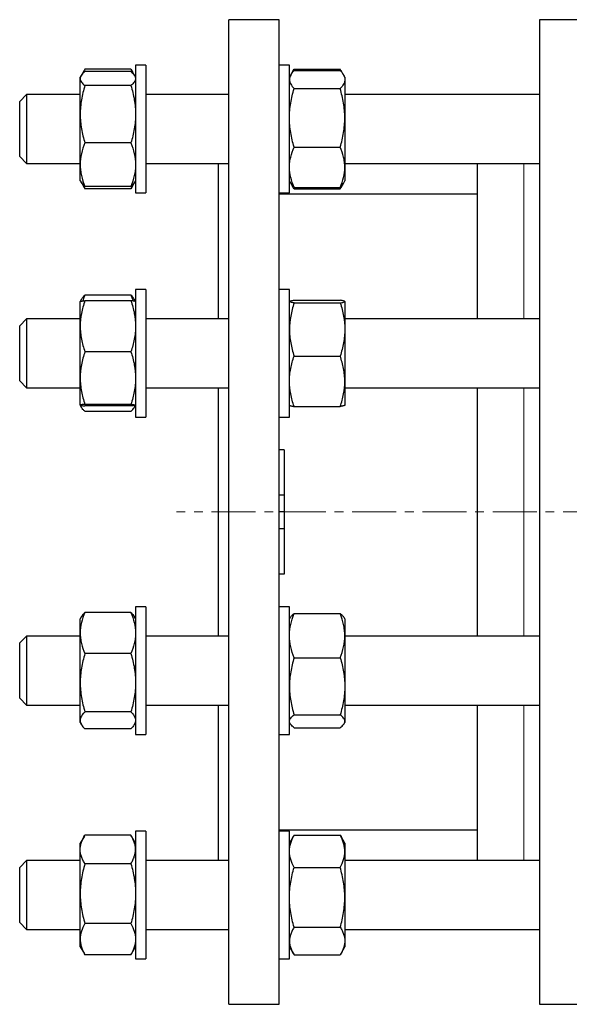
# Model space of a CAD drawing. Header units: millimetres. Extents: x 36 to 762, y 58 to 770.
# Tile 5 of 7: x 422 to 581, y 475 to 760. Entities that reach past the tile are written whole.
import ezdxf

# ---------------------------------------------------------------- set-up
doc = ezdxf.new("R2010")
doc.units = ezdxf.units.MM
doc.linetypes.add('CENTERX2', pattern=[20.32, 12.7, -2.54, 2.54, -2.54])
doc.layers.add('FORMAT', color=7, linetype='Continuous')

msp = doc.modelspace()

# ---------------------------------------------------------------- linework, layer by layer
at = {"color": 7, "linetype": 'Continuous', "lineweight": 25}
for p, q in [((497.37, 760.05), (482.87, 760.05)), ((482.87, 475.05), (482.87, 760.05)), ((497.37, 475.05), (497.37, 760.05)), ((584.67, 760.05), (572.67, 760.05)), ((572.67, 760.05), (572.67, 617.55)), ((458.87, 746.91), (455.87, 746.91)), ((455.87, 746.91), (455.87, 709.91)), ((458.87, 746.91), (458.87, 709.91)), ((500.37, 746.91), (497.37, 746.91)), ((500.37, 709.91), (500.37, 746.91)), ((441.06, 745.48), (440.17, 743.94)), ((454.53, 745.73), (441.21, 745.73)), ((454.53, 745.02), (441.21, 745.02)), ((455.56, 743.94), (454.67, 745.48)), ((500.79, 744.15), (500.37, 743.41)), ((501.46, 745.31), (500.8, 744.17)), ((501.47, 745.31), (501.71, 745.72)), ((501.71, 745.72), (515.03, 745.72)), ((501.71, 745.33), (515.03, 745.33)), ((515.26, 745.31), (515.03, 745.72)), ((515.93, 744.17), (515.27, 745.31)), ((516.37, 743.41), (515.94, 744.15)), ((440.11, 743.84), (439.87, 743.41)), ((439.87, 743), (439.87, 743.41)), ((439.87, 732.68), (439.87, 743)), ((455.87, 743.41), (455.62, 743.84)), ((516.37, 743.41), (516.37, 742.71)), ((516.37, 742.71), (516.37, 731.63)), ((424.37, 738.41), (422.37, 736.41)), ((439.87, 738.41), (424.37, 738.41)), ((424.37, 738.41), (424.37, 718.41)), ((454.53, 740.98), (441.21, 740.98)), ((482.87, 738.41), (458.87, 738.41)), ((501.71, 740.09), (515.03, 740.09)), ((572.67, 738.41), (516.37, 738.41)), ((422.37, 720.41), (422.37, 736.41)), ((439.87, 718.09), (439.87, 732.68)), ((516.37, 731.63), (516.37, 717.34)), ((454.53, 724.37), (441.21, 724.37)), ((501.71, 723.18), (515.03, 723.18)), ((422.37, 720.41), (424.37, 718.41)), ((424.37, 718.41), (439.87, 718.41)), ((424.37, 718.41), (424.37, 718.41)), ((458.87, 718.41), (482.87, 718.41)), ((479.87, 673.47), (479.87, 718.41)), ((516.37, 718.41), (572.67, 718.41)), ((554.67, 718.41), (554.67, 673.47)), ((439.87, 713.41), (439.87, 718.09)), ((516.37, 717.34), (516.37, 713.41)), ((439.87, 713.41), (440.11, 712.98)), ((440.11, 712.98), (441.06, 711.34)), ((454.67, 711.34), (455.62, 712.98)), ((455.62, 712.98), (455.87, 713.41)), ((500.37, 713.41), (500.79, 712.67)), ((500.79, 712.67), (501.46, 711.52)), ((515.27, 711.52), (515.94, 712.67)), ((515.94, 712.67), (516.37, 713.41)), ((441.07, 711.35), (441.21, 711.1)), ((454.53, 711.81), (441.21, 711.81)), ((454.53, 711.1), (441.21, 711.1)), ((454.67, 711.35), (454.53, 711.1)), ((455.87, 709.91), (458.87, 709.91)), ((497.37, 709.91), (500.37, 709.91)), ((501.71, 711.5), (515.03, 711.5)), ((501.71, 711.11), (515.03, 711.11)), ((554.67, 709.55), (497.37, 709.55)), ((458.87, 681.97), (455.87, 681.97)), ((455.87, 681.97), (455.87, 644.97)), ((458.87, 681.97), (458.87, 644.97)), ((500.37, 681.97), (497.37, 681.97)), ((500.37, 644.97), (500.37, 681.97)), ((440.24, 679.12), (439.87, 678.47)), ((439.87, 671.31), (439.87, 678.47)), ((454.53, 680.31), (441.21, 680.31)), ((454.53, 678.69), (441.21, 678.69)), ((455.87, 678.47), (455.49, 679.12)), ((500.38, 678.49), (500.37, 678.47)), ((501.71, 678.85), (515.03, 678.85)), ((516.37, 678.47), (516.36, 678.49)), ((516.37, 678.47), (516.37, 678.45)), ((516.37, 678.45), (516.37, 670.37)), ((501.71, 678.06), (515.03, 678.06)), ((424.37, 673.47), (422.37, 671.47)), ((439.87, 673.47), (424.37, 673.47)), ((424.37, 673.47), (424.37, 653.47)), ((482.87, 673.47), (458.87, 673.47)), ((572.67, 673.47), (516.37, 673.47)), ((422.37, 655.47), (422.37, 671.47)), ((439.87, 656.31), (439.87, 671.31)), ((516.37, 670.37), (516.37, 655.39)), ((454.53, 663.93), (441.21, 663.93)), ((501.71, 662.68), (515.03, 662.68)), ((439.87, 648.47), (439.87, 656.31)), ((422.37, 655.47), (424.37, 653.47)), ((424.37, 653.47), (439.87, 653.47)), ((458.87, 653.47), (482.87, 653.47)), ((479.87, 581.63), (479.87, 653.47)), ((516.37, 655.39), (516.37, 648.47)), ((516.37, 653.47), (572.67, 653.47)), ((554.67, 653.47), (554.67, 617.55)), ((439.87, 648.47), (440.24, 647.82)), ((454.53, 648.7), (441.21, 648.7)), ((454.53, 648.25), (441.21, 648.25)), ((455.49, 647.82), (455.87, 648.47)), ((500.37, 648.47), (500.38, 648.45)), ((501.71, 648.09), (515.03, 648.09)), ((516.36, 648.45), (516.37, 648.47)), ((454.53, 646.63), (441.21, 646.63)), ((455.87, 644.97), (458.87, 644.97)), ((497.37, 644.97), (500.37, 644.97)), ((498.87, 635.55), (497.37, 635.55)), ((498.87, 635.55), (498.87, 622.43)), ((498.87, 622.43), (497.37, 622.43)), ((498.87, 622.43), (498.87, 617.55)), ((498.87, 617.55), (497.37, 617.55)), ((498.87, 617.55), (498.87, 612.66)), ((554.67, 617.55), (554.67, 581.63)), ((572.67, 617.55), (572.67, 475.05)), ((498.87, 612.66), (497.37, 612.66)), ((498.87, 612.66), (498.87, 599.55)), ((498.87, 599.55), (497.37, 599.55)), ((458.87, 590.13), (455.87, 590.13)), ((455.87, 590.13), (455.87, 553.13)), ((458.87, 590.13), (458.87, 553.13)), ((500.37, 590.13), (497.37, 590.13)), ((500.37, 588.72), (500.37, 590.13)), ((440.24, 587.27), (439.87, 586.63)), ((454.53, 588.47), (441.21, 588.47)), ((455.87, 586.63), (455.49, 587.27)), ((500.37, 553.13), (500.37, 588.72)), ((501.71, 588.14), (515.03, 588.14)), ((439.87, 582.51), (439.87, 586.63)), ((500.57, 586.99), (500.37, 586.63)), ((516.37, 586.63), (516.16, 586.99)), ((516.37, 586.63), (516.37, 581.74)), ((424.37, 581.63), (422.37, 579.63)), ((439.87, 581.63), (424.37, 581.63)), ((424.37, 581.63), (424.37, 561.63)), ((439.87, 568.13), (439.87, 582.51)), ((482.87, 581.63), (458.87, 581.63)), ((516.37, 581.74), (516.37, 567.09)), ((572.67, 581.63), (516.37, 581.63)), ((422.37, 563.63), (422.37, 579.63)), ((454.53, 576.55), (441.21, 576.55)), ((501.71, 575.34), (515.03, 575.34)), ((439.87, 557.24), (439.87, 568.13)), ((516.37, 567.09), (516.37, 556.98)), ((422.37, 563.63), (424.37, 561.63)), ((424.37, 561.63), (439.87, 561.63)), ((458.87, 561.63), (482.87, 561.63)), ((479.87, 516.68), (479.87, 561.63)), ((516.37, 561.63), (572.67, 561.63)), ((554.67, 561.63), (554.67, 516.68)), ((454.53, 559.71), (441.21, 559.71)), ((501.71, 558.83), (515.03, 558.83)), ((439.87, 556.63), (439.87, 557.24)), ((439.87, 556.63), (440.24, 555.98)), ((455.49, 555.98), (455.87, 556.63)), ((500.37, 556.63), (500.57, 556.26)), ((516.16, 556.26), (516.37, 556.63)), ((516.37, 556.98), (516.37, 556.63)), ((454.53, 554.78), (441.21, 554.78)), ((455.87, 553.13), (458.87, 553.13)), ((497.37, 553.13), (500.37, 553.13)), ((501.71, 555.12), (515.03, 555.12)), ((458.87, 525.18), (455.87, 525.18)), ((455.87, 525.18), (455.87, 488.18)), ((458.87, 525.18), (458.87, 488.18)), ((497.37, 525.55), (554.67, 525.55)), ((500.37, 525.18), (497.37, 525.18)), ((500.37, 513.78), (500.37, 525.18)), ((441.06, 523.75), (439.87, 521.68)), ((439.87, 519.87), (439.87, 521.68)), ((454.53, 524), (441.21, 524)), ((455.87, 521.68), (454.67, 523.75)), ((501.46, 523.58), (500.37, 521.68)), ((501.71, 523.98), (501.46, 523.58)), ((501.71, 523.98), (515.03, 523.98)), ((515.03, 523.98), (515.27, 523.58)), ((516.37, 521.68), (515.27, 523.58)), ((516.37, 521.68), (516.37, 519.32)), ((439.87, 507.08), (439.87, 519.87)), ((516.37, 519.32), (516.37, 506)), ((424.37, 516.68), (422.37, 514.68)), ((439.87, 516.68), (424.37, 516.68)), ((424.37, 516.68), (424.37, 496.68)), ((482.87, 516.68), (458.87, 516.68)), ((572.67, 516.68), (516.37, 516.68)), ((422.37, 498.68), (422.37, 514.68)), ((454.53, 515.74), (441.21, 515.74)), ((500.37, 488.18), (500.37, 513.78)), ((501.71, 514.65), (515.03, 514.65)), ((439.87, 493.89), (439.87, 507.08)), ((516.37, 506), (516.37, 493.36)), ((422.37, 498.68), (424.37, 496.68)), ((424.37, 496.68), (439.87, 496.68)), ((454.53, 498.42), (441.21, 498.42)), ((458.87, 496.68), (482.87, 496.68)), ((501.71, 497.35), (515.03, 497.35)), ((516.37, 496.68), (572.67, 496.68)), ((439.87, 491.68), (439.87, 493.89)), ((516.37, 493.36), (516.37, 491.68)), ((439.87, 491.68), (441.06, 489.61)), ((454.67, 489.61), (455.87, 491.68)), ((500.37, 491.68), (501.46, 489.78)), ((515.27, 489.78), (516.37, 491.68)), ((441.21, 489.37), (441.06, 489.62)), ((454.53, 489.37), (441.21, 489.37)), ((454.53, 489.37), (454.67, 489.62)), ((455.87, 488.18), (458.87, 488.18)), ((497.37, 488.18), (500.37, 488.18)), ((501.71, 489.38), (515.03, 489.38)), ((482.87, 475.05), (497.37, 475.05)), ((572.67, 475.05), (584.67, 475.05))]:
    msp.add_line(p, q, dxfattribs=at)
at = {"color": 8, "linetype": 'Continuous', "lineweight": 18}
for p, q in [((568.11, 673.47), (568.11, 718.41)), ((568.11, 617.55), (568.11, 653.47)), ((568.11, 581.63), (568.11, 617.55)), ((568.11, 516.68), (568.11, 561.63))]:
    msp.add_line(p, q, dxfattribs=at)
at = {"color": 7, "linetype": 'Continuous', "lineweight": 25}
for points, knots in [([(441.21, 745.02), (440.8, 744.69), (440.46, 744.36), (439.99, 743.68), (439.87, 743.34), (439.87, 743)], [0, 0, 0, 0, 0.5, 0.5, 1, 1, 1, 1]), ([(441.21, 745.73), (441.1, 745.55), (440.9, 745.21), (440.66, 744.75), (440.54, 744.47), (440.5, 744.36)], [0, 0, 0, 0, 0.383356, 0.767004, 1, 1, 1, 1]), ([(454.53, 745.73), (454.63, 745.55), (454.83, 745.21), (455.07, 744.75), (455.19, 744.47), (455.23, 744.36)], [0, 0, 0, 0, 0.383356, 0.767004, 1, 1, 1, 1]), ([(454.53, 745.02), (454.94, 744.69), (455.27, 744.36), (455.74, 743.68), (455.87, 743.34), (455.87, 743)], [0, 0, 0, 0, 0.5, 0.5, 1, 1, 1, 1]), ([(501.71, 745.33), (501.5, 745.12), (501.32, 744.9), (500.98, 744.47), (500.84, 744.25), (500.49, 743.59), (500.37, 743.15), (500.37, 742.71)], [0, 0, 0, 0, 0.25, 0.25, 0.5, 0.5, 1, 1, 1, 1]), ([(501.27, 744.84), (501.3, 744.89), (501.42, 745.19), (501.58, 745.48), (501.71, 745.72)], [0, 0, 0, 0, 0.185245, 1, 1, 1, 1]), ([(515.46, 744.84), (515.43, 744.89), (515.31, 745.19), (515.15, 745.48), (515.03, 745.72)], [0, 0, 0, 0, 0.1852453, 1, 1, 1, 1]), ([(515.03, 745.33), (515.23, 745.12), (515.42, 744.9), (515.75, 744.47), (515.89, 744.25), (516.24, 743.59), (516.37, 743.15), (516.37, 742.71)], [0, 0, 0, 0, 0.25, 0.25, 0.5, 0.5, 1, 1, 1, 1]), ([(439.87, 743), (439.87, 742.83), (439.9, 742.66), (440.02, 742.32), (440.11, 742.15), (440.46, 741.64), (440.8, 741.31), (441.21, 740.98)], [0, 0, 0, 0, 0.25, 0.25, 0.5, 0.5, 1, 1, 1, 1]), ([(455.87, 743), (455.87, 742.83), (455.83, 742.66), (455.71, 742.32), (455.62, 742.15), (455.27, 741.64), (454.93, 741.31), (454.53, 740.98)], [0, 0, 0, 0, 0.25, 0.25, 0.5, 0.5, 1, 1, 1, 1]), ([(500.37, 742.71), (500.37, 742.49), (500.4, 742.27), (500.52, 741.82), (500.61, 741.6), (500.97, 740.94), (501.3, 740.52), (501.71, 740.09)], [0, 0, 0, 0, 0.25, 0.25, 0.5, 0.5, 1, 1, 1, 1]), ([(516.37, 742.71), (516.37, 742.49), (516.34, 742.27), (516.21, 741.82), (516.12, 741.6), (515.77, 740.94), (515.43, 740.52), (515.03, 740.09)], [0, 0, 0, 0, 0.25, 0.25, 0.5, 0.5, 1, 1, 1, 1]), ([(441.21, 740.98), (441, 740.3), (440.82, 739.62), (440.48, 738.24), (440.34, 737.55), (439.99, 735.47), (439.87, 734.08), (439.87, 732.68)], [0, 0, 0, 0, 0.25, 0.25, 0.5, 0.5, 1, 1, 1, 1]), ([(454.53, 740.98), (454.73, 740.3), (454.92, 739.62), (455.25, 738.24), (455.39, 737.55), (455.74, 735.47), (455.87, 734.08), (455.87, 732.68)], [0, 0, 0, 0, 0.25, 0.25, 0.5, 0.5, 1, 1, 1, 1]), ([(500.37, 731.63), (500.37, 732.35), (500.4, 733.07), (500.52, 734.5), (500.61, 735.21), (500.96, 737.32), (501.3, 738.71), (501.71, 740.09)], [0, 0, 0, 0, 0.25, 0.25, 0.5, 0.5, 1, 1, 1, 1]), ([(516.37, 731.63), (516.37, 732.35), (516.33, 733.07), (516.21, 734.5), (516.12, 735.21), (515.77, 737.32), (515.43, 738.71), (515.03, 740.09)], [0, 0, 0, 0, 0.25, 0.25, 0.5, 0.5, 1, 1, 1, 1]), ([(439.87, 732.68), (439.87, 731.97), (439.9, 731.27), (440.02, 729.86), (440.11, 729.16), (440.47, 727.08), (440.8, 725.72), (441.21, 724.37)], [0, 0, 0, 0, 0.25, 0.25, 0.5, 0.5, 1, 1, 1, 1]), ([(455.87, 732.68), (455.87, 731.97), (455.84, 731.27), (455.71, 729.86), (455.62, 729.16), (455.27, 727.08), (454.93, 725.72), (454.53, 724.37)], [0, 0, 0, 0, 0.25, 0.25, 0.5, 0.5, 1, 1, 1, 1]), ([(501.71, 723.18), (501.3, 724.56), (500.96, 725.95), (500.49, 728.77), (500.37, 730.19), (500.37, 731.63)], [0, 0, 0, 0, 0.5, 0.5, 1, 1, 1, 1]), ([(515.03, 723.18), (515.44, 724.56), (515.77, 725.95), (516.24, 728.77), (516.37, 730.19), (516.37, 731.63)], [0, 0, 0, 0, 0.5, 0.5, 1, 1, 1, 1]), ([(441.21, 724.37), (440.8, 723.35), (440.46, 722.31), (439.99, 720.22), (439.87, 719.16), (439.87, 718.09)], [0, 0, 0, 0, 0.5, 0.5, 1, 1, 1, 1]), ([(454.53, 724.37), (454.94, 723.35), (455.27, 722.31), (455.74, 720.22), (455.87, 719.16), (455.87, 718.09)], [0, 0, 0, 0, 0.5, 0.5, 1, 1, 1, 1]), ([(500.37, 717.34), (500.37, 717.83), (500.4, 718.33), (500.52, 719.31), (500.61, 719.8), (500.96, 721.26), (501.3, 722.22), (501.71, 723.18)], [0, 0, 0, 0, 0.25, 0.25, 0.5, 0.5, 1, 1, 1, 1]), ([(516.37, 717.34), (516.37, 717.83), (516.33, 718.33), (516.21, 719.31), (516.12, 719.8), (515.77, 721.26), (515.43, 722.22), (515.03, 723.18)], [0, 0, 0, 0, 0.25, 0.25, 0.5, 0.5, 1, 1, 1, 1]), ([(439.87, 718.09), (439.87, 717.56), (439.9, 717.02), (440.02, 715.96), (440.11, 715.44), (440.46, 713.87), (440.8, 712.83), (441.21, 711.81)], [0, 0, 0, 0, 0.25, 0.25, 0.5, 0.5, 1, 1, 1, 1]), ([(455.87, 718.09), (455.87, 717.56), (455.83, 717.02), (455.71, 715.96), (455.62, 715.44), (455.27, 713.87), (454.93, 712.83), (454.53, 711.81)], [0, 0, 0, 0, 0.25, 0.25, 0.5, 0.5, 1, 1, 1, 1]), ([(501.71, 711.5), (501.3, 712.45), (500.96, 713.41), (500.49, 715.36), (500.37, 716.34), (500.37, 717.34)], [0, 0, 0, 0, 0.5, 0.5, 1, 1, 1, 1]), ([(515.03, 711.5), (515.44, 712.45), (515.77, 713.41), (516.24, 715.36), (516.37, 716.34), (516.37, 717.34)], [0, 0, 0, 0, 0.5, 0.5, 1, 1, 1, 1]), ([(441.21, 711.81), (441.08, 711.92), (440.82, 712.13), (440.49, 712.46), (440.25, 712.75), (440.16, 712.92), (440.12, 712.99)], [0, 0, 0, 0, 0.280135, 0.56035, 0.840418, 1, 1, 1, 1]), ([(454.53, 711.81), (454.66, 711.92), (454.92, 712.13), (455.24, 712.46), (455.48, 712.75), (455.58, 712.92), (455.61, 712.99)], [0, 0, 0, 0, 0.280135, 0.56035, 0.840418, 1, 1, 1, 1]), ([(500.8, 712.68), (500.84, 712.6), (500.98, 712.36), (501.28, 711.97), (501.56, 711.65), (501.71, 711.5)], [0, 0, 0, 0, 0.193347, 0.596656, 1, 1, 1, 1]), ([(515.93, 712.68), (515.89, 712.6), (515.76, 712.36), (515.46, 711.97), (515.17, 711.65), (515.03, 711.5)], [0, 0, 0, 0, 0.193347, 0.596656, 1, 1, 1, 1]), ([(440.58, 712.38), (440.67, 712.18), (440.85, 711.75), (441.08, 711.33), (441.21, 711.1)], [0, 0, 0, 0, 0.457214, 1, 1, 1, 1]), ([(455.15, 712.38), (455.07, 712.18), (454.88, 711.75), (454.65, 711.33), (454.53, 711.1)], [0, 0, 0, 0, 0.457214, 1, 1, 1, 1]), ([(501.71, 711.11), (501.6, 711.28), (501.4, 711.61), (501.19, 711.99), (501.1, 712.21), (501.08, 712.25)], [0, 0, 0, 0, 0.442474, 0.885285, 1, 1, 1, 1]), ([(515.03, 711.11), (515.13, 711.28), (515.33, 711.61), (515.54, 711.99), (515.63, 712.21), (515.65, 712.25)], [0, 0, 0, 0, 0.442474, 0.885285, 1, 1, 1, 1]), ([(441.21, 678.69), (440.8, 677.49), (440.46, 676.27), (439.99, 673.81), (439.87, 672.57), (439.87, 671.31)], [0, 0, 0, 0, 0.5, 0.5, 1, 1, 1, 1]), ([(439.87, 678.46), (439.87, 678.48), (439.9, 678.5), (440.02, 678.54), (440.11, 678.56), (440.46, 678.62), (440.8, 678.66), (441.21, 678.69)], [0, 0, 0, 0, 0.25, 0.25, 0.5, 0.5, 1, 1, 1, 1]), ([(440.25, 679.11), (440.31, 679.22), (440.45, 679.47), (440.78, 679.87), (441.06, 680.16), (441.21, 680.31)], [0, 0, 0, 0, 0.252568, 0.626268, 1, 1, 1, 1]), ([(441.21, 680.31), (441.07, 679.99), (440.85, 679.43), (440.66, 678.87), (440.59, 678.63)], [0, 0, 0, 0, 0.575033, 1, 1, 1, 1]), ([(454.53, 680.31), (454.66, 679.99), (454.89, 679.43), (455.07, 678.87), (455.15, 678.63)], [0, 0, 0, 0, 0.575033, 1, 1, 1, 1]), ([(455.48, 679.11), (455.43, 679.22), (455.28, 679.47), (454.96, 679.87), (454.67, 680.16), (454.53, 680.31)], [0, 0, 0, 0, 0.252568, 0.626268, 1, 1, 1, 1]), ([(454.53, 678.69), (454.94, 677.49), (455.27, 676.27), (455.74, 673.81), (455.87, 672.57), (455.87, 671.31)], [0, 0, 0, 0, 0.5, 0.5, 1, 1, 1, 1]), ([(455.87, 678.46), (455.87, 678.48), (455.83, 678.5), (455.71, 678.54), (455.62, 678.56), (455.27, 678.62), (454.93, 678.66), (454.53, 678.69)], [0, 0, 0, 0, 0.25, 0.25, 0.5, 0.5, 1, 1, 1, 1]), ([(501.71, 678.06), (501.3, 678.13), (500.96, 678.19), (500.49, 678.32), (500.37, 678.39), (500.37, 678.45)], [0, 0, 0, 0, 0.5, 0.5, 1, 1, 1, 1]), ([(500.38, 678.49), (500.39, 678.5), (500.43, 678.54), (500.57, 678.6), (500.76, 678.67), (501.02, 678.73), (501.34, 678.79), (501.58, 678.83), (501.71, 678.85)], [0, 0, 0, 0, 0.158328, 0.324904, 0.491394, 0.660892, 0.830468, 1, 1, 1, 1]), ([(516.37, 678.45), (516.37, 678.49), (516.33, 678.52), (516.21, 678.59), (516.12, 678.62), (515.77, 678.72), (515.43, 678.78), (515.03, 678.85)], [0, 0, 0, 0, 0.25, 0.25, 0.5, 0.5, 1, 1, 1, 1]), ([(515.03, 678.06), (515.44, 678.13), (515.77, 678.19), (516.24, 678.32), (516.37, 678.39), (516.37, 678.45)], [0, 0, 0, 0, 0.5, 0.5, 1, 1, 1, 1]), ([(501.71, 678.06), (501.5, 677.44), (501.32, 676.8), (500.98, 675.53), (500.84, 674.89), (500.49, 672.96), (500.37, 671.67), (500.37, 670.37)], [0, 0, 0, 0, 0.25, 0.25, 0.5, 0.5, 1, 1, 1, 1]), ([(515.03, 678.06), (515.23, 677.44), (515.42, 676.8), (515.75, 675.53), (515.89, 674.89), (516.24, 672.96), (516.37, 671.67), (516.37, 670.37)], [0, 0, 0, 0, 0.25, 0.25, 0.5, 0.5, 1, 1, 1, 1]), ([(439.87, 671.31), (439.87, 670.68), (439.9, 670.05), (440.02, 668.81), (440.11, 668.19), (440.46, 666.35), (440.8, 665.13), (441.21, 663.93)], [0, 0, 0, 0, 0.25, 0.25, 0.5, 0.5, 1, 1, 1, 1]), ([(455.87, 671.31), (455.87, 670.68), (455.83, 670.05), (455.71, 668.81), (455.62, 668.19), (455.27, 666.35), (454.93, 665.13), (454.53, 663.93)], [0, 0, 0, 0, 0.25, 0.25, 0.5, 0.5, 1, 1, 1, 1]), ([(500.37, 670.37), (500.37, 669.72), (500.4, 669.07), (500.52, 667.76), (500.61, 667.11), (500.97, 665.19), (501.3, 663.93), (501.71, 662.68)], [0, 0, 0, 0, 0.25, 0.25, 0.5, 0.5, 1, 1, 1, 1]), ([(516.37, 670.37), (516.37, 669.72), (516.34, 669.07), (516.21, 667.76), (516.12, 667.11), (515.77, 665.19), (515.43, 663.93), (515.03, 662.68)], [0, 0, 0, 0, 0.25, 0.25, 0.5, 0.5, 1, 1, 1, 1]), ([(441.21, 663.93), (441, 663.31), (440.82, 662.68), (440.48, 661.42), (440.34, 660.79), (439.99, 658.88), (439.87, 657.6), (439.87, 656.31)], [0, 0, 0, 0, 0.25, 0.25, 0.5, 0.5, 1, 1, 1, 1]), ([(454.53, 663.93), (454.73, 663.31), (454.92, 662.68), (455.25, 661.42), (455.39, 660.79), (455.74, 658.88), (455.87, 657.6), (455.87, 656.31)], [0, 0, 0, 0, 0.25, 0.25, 0.5, 0.5, 1, 1, 1, 1]), ([(500.37, 655.39), (500.37, 656.01), (500.4, 656.63), (500.52, 657.86), (500.61, 658.47), (500.96, 660.29), (501.3, 661.49), (501.71, 662.68)], [0, 0, 0, 0, 0.25, 0.25, 0.5, 0.5, 1, 1, 1, 1]), ([(516.37, 655.39), (516.37, 656.01), (516.33, 656.63), (516.21, 657.86), (516.12, 658.47), (515.77, 660.29), (515.43, 661.49), (515.03, 662.68)], [0, 0, 0, 0, 0.25, 0.25, 0.5, 0.5, 1, 1, 1, 1]), ([(439.87, 656.31), (439.87, 655.67), (439.9, 655.03), (440.02, 653.73), (440.11, 653.09), (440.47, 651.18), (440.8, 649.93), (441.21, 648.7)], [0, 0, 0, 0, 0.25, 0.25, 0.5, 0.5, 1, 1, 1, 1]), ([(455.87, 656.31), (455.87, 655.67), (455.84, 655.03), (455.71, 653.73), (455.62, 653.09), (455.27, 651.18), (454.93, 649.93), (454.53, 648.7)], [0, 0, 0, 0, 0.25, 0.25, 0.5, 0.5, 1, 1, 1, 1]), ([(501.71, 648.09), (501.3, 649.29), (500.96, 650.49), (500.49, 652.92), (500.37, 654.14), (500.37, 655.39)], [0, 0, 0, 0, 0.5, 0.5, 1, 1, 1, 1]), ([(515.03, 648.09), (515.44, 649.29), (515.77, 650.49), (516.24, 652.92), (516.37, 654.14), (516.37, 655.39)], [0, 0, 0, 0, 0.5, 0.5, 1, 1, 1, 1]), ([(441.21, 648.7), (440.8, 648.67), (440.46, 648.63), (439.99, 648.55), (439.87, 648.51), (439.87, 648.47)], [0, 0, 0, 0, 0.5, 0.5, 1, 1, 1, 1]), ([(439.87, 648.47), (439.87, 648.46), (439.9, 648.44), (440.02, 648.4), (440.11, 648.38), (440.46, 648.32), (440.8, 648.28), (441.21, 648.25)], [0, 0, 0, 0, 0.25, 0.25, 0.5, 0.5, 1, 1, 1, 1]), ([(441.21, 646.63), (441.1, 646.73), (440.9, 646.94), (440.59, 647.29), (440.3, 647.7), (440.09, 648.09), (440.01, 648.33), (439.98, 648.41)], [0, 0, 0, 0, 0.1761915, 0.352517, 0.6055136, 0.8584838, 1, 1, 1, 1]), ([(454.53, 648.7), (454.94, 648.67), (455.27, 648.63), (455.74, 648.55), (455.87, 648.51), (455.87, 648.47)], [0, 0, 0, 0, 0.5, 0.5, 1, 1, 1, 1]), ([(455.87, 648.47), (455.87, 648.46), (455.83, 648.44), (455.71, 648.4), (455.62, 648.38), (455.27, 648.32), (454.93, 648.28), (454.53, 648.25)], [0, 0, 0, 0, 0.25, 0.25, 0.5, 0.5, 1, 1, 1, 1]), ([(454.53, 646.63), (454.63, 646.73), (454.83, 646.94), (455.14, 647.29), (455.43, 647.7), (455.65, 648.09), (455.73, 648.33), (455.76, 648.41)], [0, 0, 0, 0, 0.176192, 0.352517, 0.605514, 0.858484, 1, 1, 1, 1]), ([(500.38, 648.45), (500.39, 648.43), (500.43, 648.39), (500.57, 648.33), (500.76, 648.27), (501.02, 648.21), (501.34, 648.15), (501.58, 648.11), (501.71, 648.09)], [0, 0, 0, 0, 0.158328, 0.324904, 0.491394, 0.660892, 0.830468, 1, 1, 1, 1]), ([(516.36, 648.45), (516.34, 648.43), (516.3, 648.39), (516.17, 648.33), (515.97, 648.27), (515.71, 648.21), (515.4, 648.15), (515.15, 648.11), (515.03, 648.09)], [0, 0, 0, 0, 0.158328, 0.324904, 0.491394, 0.660892, 0.830468, 1, 1, 1, 1]), ([(441.21, 588.47), (440.8, 587.49), (440.46, 586.51), (439.99, 584.53), (439.87, 583.52), (439.87, 582.51)], [0, 0, 0, 0, 0.5, 0.5, 1, 1, 1, 1]), ([(441.21, 588.47), (441.1, 588.37), (440.9, 588.16), (440.6, 587.8), (440.37, 587.51), (440.27, 587.31), (440.25, 587.27)], [0, 0, 0, 0, 0.261352, 0.522904, 0.898184, 1, 1, 1, 1]), ([(454.53, 588.47), (454.94, 587.49), (455.27, 586.51), (455.74, 584.53), (455.87, 583.52), (455.87, 582.51)], [0, 0, 0, 0, 0.5, 0.5, 1, 1, 1, 1]), ([(454.53, 588.47), (454.63, 588.37), (454.83, 588.16), (455.14, 587.8), (455.36, 587.51), (455.46, 587.31), (455.49, 587.27)], [0, 0, 0, 0, 0.261352, 0.522904, 0.898184, 1, 1, 1, 1]), ([(500.37, 581.74), (500.37, 582.28), (500.4, 582.83), (500.52, 583.91), (500.61, 584.44), (500.96, 586.04), (501.3, 587.09), (501.71, 588.14)], [0, 0, 0, 0, 0.25, 0.25, 0.5, 0.5, 1, 1, 1, 1]), ([(501.71, 588.14), (501.58, 588.04), (501.32, 587.83), (500.99, 587.53), (500.74, 587.25), (500.63, 587.06), (500.58, 586.98)], [0, 0, 0, 0, 0.264623, 0.529321, 0.793881, 1, 1, 1, 1]), ([(516.37, 581.74), (516.37, 582.28), (516.33, 582.83), (516.21, 583.91), (516.12, 584.44), (515.77, 586.04), (515.43, 587.09), (515.03, 588.14)], [0, 0, 0, 0, 0.25, 0.25, 0.5, 0.5, 1, 1, 1, 1]), ([(515.03, 588.14), (515.16, 588.04), (515.42, 587.83), (515.74, 587.53), (516, 587.25), (516.1, 587.06), (516.15, 586.98)], [0, 0, 0, 0, 0.264623, 0.529321, 0.793881, 1, 1, 1, 1]), ([(439.87, 582.51), (439.87, 582), (439.9, 581.49), (440.02, 580.49), (440.11, 579.99), (440.46, 578.5), (440.8, 577.52), (441.21, 576.55)], [0, 0, 0, 0, 0.25, 0.25, 0.5, 0.5, 1, 1, 1, 1]), ([(455.87, 582.51), (455.87, 582), (455.83, 581.49), (455.71, 580.49), (455.62, 579.99), (455.27, 578.5), (454.93, 577.52), (454.53, 576.55)], [0, 0, 0, 0, 0.25, 0.25, 0.5, 0.5, 1, 1, 1, 1]), ([(501.71, 575.34), (501.3, 576.39), (500.96, 577.44), (500.49, 579.57), (500.37, 580.65), (500.37, 581.74)], [0, 0, 0, 0, 0.5, 0.5, 1, 1, 1, 1]), ([(515.03, 575.34), (515.44, 576.39), (515.77, 577.44), (516.24, 579.57), (516.37, 580.65), (516.37, 581.74)], [0, 0, 0, 0, 0.5, 0.5, 1, 1, 1, 1]), ([(441.21, 576.55), (440.8, 575.17), (440.46, 573.78), (439.99, 570.98), (439.87, 569.56), (439.87, 568.13)], [0, 0, 0, 0, 0.5, 0.5, 1, 1, 1, 1]), ([(454.53, 576.55), (454.94, 575.17), (455.27, 573.78), (455.74, 570.98), (455.87, 569.56), (455.87, 568.13)], [0, 0, 0, 0, 0.5, 0.5, 1, 1, 1, 1]), ([(501.71, 575.34), (501.5, 574.67), (501.32, 574), (500.98, 572.62), (500.84, 571.94), (500.49, 569.87), (500.37, 568.48), (500.37, 567.09)], [0, 0, 0, 0, 0.25, 0.25, 0.5, 0.5, 1, 1, 1, 1]), ([(515.03, 575.34), (515.23, 574.67), (515.42, 574), (515.75, 572.62), (515.89, 571.94), (516.24, 569.87), (516.37, 568.48), (516.37, 567.09)], [0, 0, 0, 0, 0.25, 0.25, 0.5, 0.5, 1, 1, 1, 1]), ([(439.87, 568.13), (439.87, 567.41), (439.9, 566.69), (440.02, 565.27), (440.11, 564.57), (440.46, 562.47), (440.8, 561.08), (441.21, 559.71)], [0, 0, 0, 0, 0.25, 0.25, 0.5, 0.5, 1, 1, 1, 1]), ([(455.87, 568.13), (455.87, 567.41), (455.83, 566.69), (455.71, 565.27), (455.62, 564.57), (455.27, 562.47), (454.93, 561.08), (454.53, 559.71)], [0, 0, 0, 0, 0.25, 0.25, 0.5, 0.5, 1, 1, 1, 1]), ([(500.37, 567.09), (500.37, 566.39), (500.4, 565.69), (500.52, 564.29), (500.61, 563.59), (500.97, 561.52), (501.3, 560.17), (501.71, 558.83)], [0, 0, 0, 0, 0.25, 0.25, 0.5, 0.5, 1, 1, 1, 1]), ([(516.37, 567.09), (516.37, 566.39), (516.34, 565.69), (516.21, 564.29), (516.12, 563.59), (515.77, 561.52), (515.43, 560.17), (515.03, 558.83)], [0, 0, 0, 0, 0.25, 0.25, 0.5, 0.5, 1, 1, 1, 1]), ([(441.21, 559.71), (441, 559.51), (440.82, 559.3), (440.48, 558.89), (440.34, 558.69), (439.99, 558.07), (439.87, 557.66), (439.87, 557.24)], [0, 0, 0, 0, 0.25, 0.25, 0.5, 0.5, 1, 1, 1, 1]), ([(454.53, 559.71), (454.73, 559.51), (454.92, 559.3), (455.25, 558.89), (455.39, 558.69), (455.74, 558.07), (455.87, 557.66), (455.87, 557.24)], [0, 0, 0, 0, 0.25, 0.25, 0.5, 0.5, 1, 1, 1, 1]), ([(500.37, 556.98), (500.37, 557.13), (500.4, 557.29), (500.52, 557.61), (500.61, 557.76), (500.96, 558.23), (501.3, 558.53), (501.71, 558.83)], [0, 0, 0, 0, 0.25, 0.25, 0.5, 0.5, 1, 1, 1, 1]), ([(516.37, 556.98), (516.37, 557.13), (516.33, 557.29), (516.21, 557.61), (516.12, 557.76), (515.77, 558.23), (515.43, 558.53), (515.03, 558.83)], [0, 0, 0, 0, 0.25, 0.25, 0.5, 0.5, 1, 1, 1, 1]), ([(439.87, 557.24), (439.87, 557.04), (439.9, 556.83), (440.02, 556.41), (440.11, 556.2), (440.47, 555.58), (440.8, 555.18), (441.21, 554.78)], [0, 0, 0, 0, 0.25, 0.25, 0.5, 0.5, 1, 1, 1, 1]), ([(455.87, 557.24), (455.87, 557.04), (455.84, 556.83), (455.71, 556.41), (455.62, 556.2), (455.27, 555.58), (454.93, 555.18), (454.53, 554.78)], [0, 0, 0, 0, 0.25, 0.25, 0.5, 0.5, 1, 1, 1, 1]), ([(501.71, 555.12), (501.3, 555.42), (500.96, 555.73), (500.49, 556.35), (500.37, 556.66), (500.37, 556.98)], [0, 0, 0, 0, 0.5, 0.5, 1, 1, 1, 1]), ([(515.03, 555.12), (515.44, 555.42), (515.77, 555.73), (516.24, 556.35), (516.37, 556.66), (516.37, 556.98)], [0, 0, 0, 0, 0.5, 0.5, 1, 1, 1, 1]), ([(439.87, 519.87), (439.87, 520.22), (439.9, 520.57), (440.02, 521.27), (440.11, 521.62), (440.47, 522.65), (440.8, 523.33), (441.21, 524)], [0, 0, 0, 0, 0.25, 0.25, 0.5, 0.5, 1, 1, 1, 1]), ([(455.87, 519.87), (455.87, 520.22), (455.84, 520.57), (455.71, 521.27), (455.62, 521.62), (455.27, 522.65), (454.93, 523.33), (454.53, 524)], [0, 0, 0, 0, 0.25, 0.25, 0.5, 0.5, 1, 1, 1, 1]), ([(500.37, 519.32), (500.37, 519.71), (500.4, 520.11), (500.52, 520.9), (500.61, 521.29), (500.96, 522.46), (501.3, 523.22), (501.71, 523.98)], [0, 0, 0, 0, 0.25, 0.25, 0.5, 0.5, 1, 1, 1, 1]), ([(516.37, 519.32), (516.37, 519.71), (516.33, 520.11), (516.21, 520.9), (516.12, 521.29), (515.77, 522.46), (515.43, 523.22), (515.03, 523.98)], [0, 0, 0, 0, 0.25, 0.25, 0.5, 0.5, 1, 1, 1, 1]), ([(441.21, 515.74), (441, 516.07), (440.82, 516.41), (440.48, 517.1), (440.34, 517.44), (439.99, 518.47), (439.87, 519.17), (439.87, 519.87)], [0, 0, 0, 0, 0.25, 0.25, 0.5, 0.5, 1, 1, 1, 1]), ([(454.53, 515.74), (454.73, 516.07), (454.92, 516.41), (455.25, 517.1), (455.39, 517.44), (455.74, 518.47), (455.87, 519.17), (455.87, 519.87)], [0, 0, 0, 0, 0.25, 0.25, 0.5, 0.5, 1, 1, 1, 1]), ([(501.71, 514.65), (501.3, 515.42), (500.96, 516.18), (500.49, 517.74), (500.37, 518.52), (500.37, 519.32)], [0, 0, 0, 0, 0.5, 0.5, 1, 1, 1, 1]), ([(515.03, 514.65), (515.44, 515.42), (515.77, 516.18), (516.24, 517.74), (516.37, 518.52), (516.37, 519.32)], [0, 0, 0, 0, 0.5, 0.5, 1, 1, 1, 1]), ([(441.21, 515.74), (440.8, 514.32), (440.46, 512.89), (439.99, 510.01), (439.87, 508.55), (439.87, 507.08)], [0, 0, 0, 0, 0.5, 0.5, 1, 1, 1, 1]), ([(454.53, 515.74), (454.94, 514.32), (455.27, 512.89), (455.74, 510.01), (455.87, 508.55), (455.87, 507.08)], [0, 0, 0, 0, 0.5, 0.5, 1, 1, 1, 1]), ([(500.37, 506), (500.37, 506.74), (500.4, 507.47), (500.52, 508.93), (500.61, 509.66), (500.96, 511.82), (501.3, 513.24), (501.71, 514.65)], [0, 0, 0, 0, 0.25, 0.25, 0.5, 0.5, 1, 1, 1, 1]), ([(516.37, 506), (516.37, 506.74), (516.33, 507.47), (516.21, 508.93), (516.12, 509.66), (515.77, 511.82), (515.43, 513.24), (515.03, 514.65)], [0, 0, 0, 0, 0.25, 0.25, 0.5, 0.5, 1, 1, 1, 1]), ([(439.87, 507.08), (439.87, 506.34), (439.9, 505.61), (440.02, 504.15), (440.11, 503.42), (440.46, 501.26), (440.8, 499.83), (441.21, 498.42)], [0, 0, 0, 0, 0.25, 0.25, 0.5, 0.5, 1, 1, 1, 1]), ([(455.87, 507.08), (455.87, 506.34), (455.83, 505.61), (455.71, 504.15), (455.62, 503.42), (455.27, 501.26), (454.93, 499.83), (454.53, 498.42)], [0, 0, 0, 0, 0.25, 0.25, 0.5, 0.5, 1, 1, 1, 1]), ([(501.71, 497.35), (501.3, 498.76), (500.96, 500.19), (500.49, 503.07), (500.37, 504.53), (500.37, 506)], [0, 0, 0, 0, 0.5, 0.5, 1, 1, 1, 1]), ([(515.03, 497.35), (515.44, 498.76), (515.77, 500.19), (516.24, 503.07), (516.37, 504.53), (516.37, 506)], [0, 0, 0, 0, 0.5, 0.5, 1, 1, 1, 1]), ([(441.21, 498.42), (440.8, 497.68), (440.46, 496.93), (439.99, 495.43), (439.87, 494.67), (439.87, 493.89)], [0, 0, 0, 0, 0.5, 0.5, 1, 1, 1, 1]), ([(454.53, 498.42), (454.94, 497.68), (455.27, 496.93), (455.74, 495.43), (455.87, 494.67), (455.87, 493.89)], [0, 0, 0, 0, 0.5, 0.5, 1, 1, 1, 1]), ([(501.71, 497.35), (501.5, 497.03), (501.32, 496.7), (500.98, 496.04), (500.84, 495.71), (500.49, 494.71), (500.37, 494.04), (500.37, 493.36)], [0, 0, 0, 0, 0.25, 0.25, 0.5, 0.5, 1, 1, 1, 1]), ([(515.03, 497.35), (515.23, 497.03), (515.42, 496.7), (515.75, 496.04), (515.89, 495.71), (516.24, 494.71), (516.37, 494.04), (516.37, 493.36)], [0, 0, 0, 0, 0.25, 0.25, 0.5, 0.5, 1, 1, 1, 1]), ([(439.87, 493.89), (439.87, 493.51), (439.9, 493.12), (440.02, 492.36), (440.11, 491.98), (440.46, 490.85), (440.8, 490.11), (441.21, 489.37)], [0, 0, 0, 0, 0.25, 0.25, 0.5, 0.5, 1, 1, 1, 1]), ([(455.87, 493.89), (455.87, 493.51), (455.83, 493.12), (455.71, 492.36), (455.62, 491.98), (455.27, 490.85), (454.93, 490.11), (454.53, 489.37)], [0, 0, 0, 0, 0.25, 0.25, 0.5, 0.5, 1, 1, 1, 1]), ([(500.37, 493.36), (500.37, 493.03), (500.4, 492.69), (500.52, 492.01), (500.61, 491.68), (500.97, 490.68), (501.3, 490.02), (501.71, 489.38)], [0, 0, 0, 0, 0.25, 0.25, 0.5, 0.5, 1, 1, 1, 1]), ([(516.37, 493.36), (516.37, 493.03), (516.34, 492.69), (516.21, 492.01), (516.12, 491.68), (515.77, 490.68), (515.43, 490.02), (515.03, 489.38)], [0, 0, 0, 0, 0.25, 0.25, 0.5, 0.5, 1, 1, 1, 1])]:
    msp.add_open_spline(points, degree=3, knots=knots, dxfattribs=at)
at = {"layer": 'FORMAT', "linetype": 'CENTERX2', "lineweight": 18}
msp.add_line((714.08, 617.55), (467.69, 617.55), dxfattribs=at)

doc.saveas('drawing.dxf')
